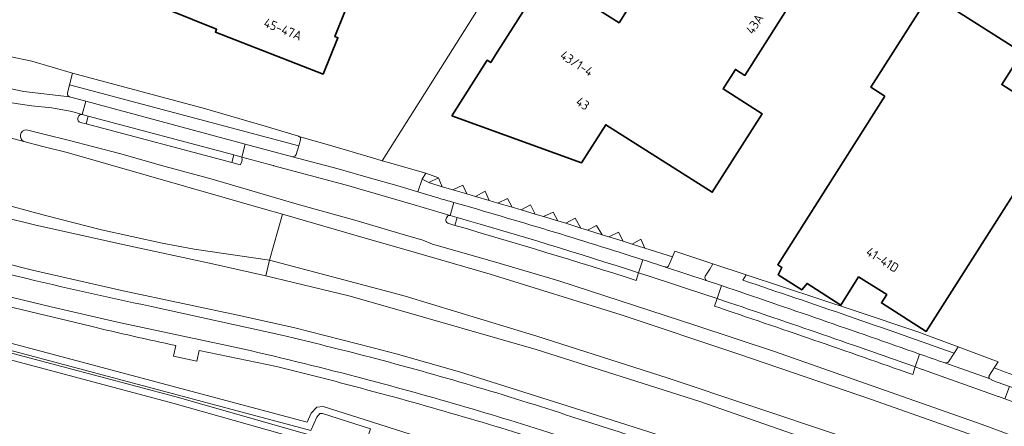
# Model space of a CAD drawing. Extents: x 150256 to 156914, y 461459 to 469481.
# Tile 72 of 256: x 153553 to 153698, y 463911 to 463971. Entities that reach past the tile are written whole.
import ezdxf
from ezdxf.enums import TextEntityAlignment as Align

# ---------------------------------------------------------------- set-up
doc = ezdxf.new("R2010")
doc.units = 0
doc.header["$LTSCALE"] = 0.75
for name, color, linetype, lineweight in [('B-RO-GR-BEPLANTING_CULTUUR_BODEMBEDEKKER-GV', 251, 'CONTINUOUS', 18), ('B-RO-GR-BEPLANTING_CULTUUR_BOSPLANTSOEN-GV', 251, 'CONTINUOUS', 18), ('B-RO-GR-GROENVOORZIENING-GV', 251, 'CONTINUOUS', 18), ('B-RO-GR-HAAG-GV', 251, 'CONTINUOUS', 13), ('B-RO-IE-TERREINAFSCHEIDING_KUNSTMATIG_HEKWERK-G', 251, 'IE-TERREINAFSCHEIDING-KUNSTMATIG', 18), ('B-RO-OG-BEBOUWING-GV', 6, 'CONTINUOUS', 35), ('B-RO-OG-BEBOUWING-T18', 1, 'CONTINUOUS', 18), ('B-RO-OG-TERREIN_CULTUURSCHEIDING-GV', 251, 'CONTINUOUS', 18), ('B-RO-OG-WATER_GREPPEL-GV', 251, 'CONTINUOUS', 18), ('B-RO-VH-VERHARDING_ASFALT-GV', 251, 'CONTINUOUS', 18), ('B-RO-VH-VERHARDING_BETONSTRAATSTEEN-GV', 251, 'CONTINUOUS', 18), ('B-RO-VH-VERHARDING_TEGEL-GV', 251, 'CONTINUOUS', 18)]:
    doc.layers.add(name, color=color, linetype=linetype, lineweight=lineweight)
doc.styles.add('NLCS-ISO-M200-T18', font='NLCS-ISO.ttf', dxfattribs={"height": 360})
doc.linetypes.add('IE-TERREINAFSCHEIDING-KUNSTMATIG', pattern='A,4,[82,NLCS.SHX,S=0.75,R=90,X=0,Y=0],4,-2', length=10)

msp = doc.modelspace()

# ---------------------------------------------------------------- linework, layer by layer
at = {"layer": 'B-RO-GR-BEPLANTING_CULTUUR_BODEMBEDEKKER-GV'}
for points in [[(153612.422, 463947.234), (153613.382, 463946.733), (153614.815, 463947.426), (153612.934, 463948.112)], [(153615.326, 463946.138), (153615.096, 463946.717), (153614.815, 463947.426), (153613.382, 463946.733), (153613.483, 463946.68), (153614.916, 463946.259)], [(153618.98, 463945.064), (153618.366, 463946.379), (153616.896, 463945.677)], [(153622.249, 463944.102), (153621.64, 463945.461), (153620.221, 463944.699)], [(153625.622, 463943.11), (153624.956, 463944.377), (153623.51, 463943.731)], [(153629.008, 463942.115), (153628.314, 463943.48), (153626.931, 463942.725)], [(153632.323, 463941.135), (153631.63, 463942.396), (153630.236, 463941.754)], [(153635.733, 463940.062), (153634.863, 463941.52), (153633.507, 463940.762)], [(153638.852, 463939.08), (153637.991, 463940.414), (153636.699, 463939.758)], [(153641.926, 463938.112), (153641.265, 463939.455), (153639.831, 463938.772)], [(153645.106, 463937.111), (153644.54, 463938.412), (153643.237, 463937.7)]]:
    msp.add_lwpolyline(points, close=True, dxfattribs=at)
at = {"layer": 'B-RO-GR-BEPLANTING_CULTUUR_BOSPLANTSOEN-GV'}
msp.add_lwpolyline([(153552.777, 463868.928), (153561.008, 463866.667), (153562.921, 463873.179), (153575.589, 463869.711), (153584.256, 463867.4), (153586.986, 463866.672), (153594.075, 463887.336), (153600.889, 463907.2), (153575.787, 463914.328), (153531.507, 463926.108), (153503.241, 463933.699), (153490.391, 463889.593), (153489.284, 463885.904), (153503.736, 463882.125)], close=True, dxfattribs=at)
at = {"layer": 'B-RO-GR-GROENVOORZIENING-GV'}
for points in [[(153594.278, 463953.54), (153594.218, 463953.558), (153589.346, 463955.057), (153580.445, 463957.655), (153561.033, 463962.832), (153560.606, 463961.123)], [(153560.606, 463961.123), (153594.26, 463952.16), (153594.537, 463953.024)], [(153729.945, 463897.954), (153729.5, 463898.116), (153717.997, 463902.491), (153694.668, 463911.151), (153664.17, 463921.888), (153652.61, 463925.715), (153632.482, 463932.278), (153623.012, 463935.089), (153613.906, 463937.676), (153612.493, 463938.256), (153609.944, 463939.012), (153602.494, 463941.22), (153594.055, 463943.576), (153581.562, 463947.241), (153574.652, 463949.096), (153567.958, 463951.01), (153560.411, 463952.989), (153557.207, 463953.766), (153554.263, 463954.48)], [(153553.893, 463952.773), (153556.471, 463952.083), (153560.253, 463951.143), (153589.11, 463942.9), (153591.899, 463942.093), (153604.373, 463938.483), (153609.376, 463937.034), (153622.396, 463933.265), (153641.621, 463927.31), (153658.899, 463921.511), (153678.561, 463914.822), (153703.4, 463906.01), (153712.535, 463902.584), (153729.269, 463896.132), (153735.003, 463893.921), (153749.282, 463888.13), (153762.19, 463882.745), (153774.232, 463877.416)], [(153703.913, 463888.527), (153690.707, 463893.914), (153676.445, 463899.376), (153661.493, 463904.764), (153653.549, 463907.445), (153645.7, 463910.107), (153633.827, 463913.893), (153617.876, 463918.932), (153608.574, 463921.557), (153605.189, 463922.425), (153593.706, 463925.369), (153586.013, 463927.123), (153568.485, 463930.818), (153555.148, 463933.876), (153547.004, 463935.92), (153528.61, 463940.42), (153520.779, 463942.505), (153508.914, 463945.68)], [(153617.556, 463941.618), (153617.222, 463940.454)], [(153821.575, 463847.276), (153819.644, 463848.265), (153808.939, 463853.652), (153798.972, 463858.54), (153782.948, 463866.131), (153768.734, 463872.581), (153753.451, 463879.241), (153737.966, 463885.668), (153726.979, 463890.015), (153725.301, 463890.679), (153714.081, 463894.959), (153673.58, 463909.587), (153648.373, 463918.05), (153629.238, 463924.158), (153609.916, 463930.044), (153607.552, 463930.673), (153589.968, 463935.354), (153589.46, 463933.018)], [(153643.86, 463932.362), (153644.204, 463933.473)], [(153589.46, 463933.018), (153601.633, 463930.086), (153606.949, 463928.565), (153629.126, 463922.222), (153653.17, 463914.577), (153672.951, 463907.652), (153681.984, 463904.402), (153690.717, 463901.038), (153710.147, 463893.146), (153719.556, 463889.061), (153725.602, 463886.331), (153731.849, 463883.51), (153736.248, 463881.738), (153765.174, 463870.562), (153772.269, 463867.7), (153780.646, 463864.137), (153798.259, 463856.205), (153809.427, 463850.869), (153813.942, 463848.665)], [(153690.534, 463921.657), (153691.118, 463922.595), (153685.229, 463924.788), (153676.023, 463927.902), (153659.994, 463933.197), (153659.51, 463932.392)], [(153655.741, 463929.683), (153655.363, 463928.566)], [(153572.648, 463928.515), (153591.807, 463924.285)], [(153684.485, 463918.521), (153684.822, 463919.661)]]:
    msp.add_lwpolyline(points, dxfattribs=at)
for points in [[(153563.049, 463955.388), (153584.45, 463949.671), (153584.734, 463950.805), (153563.319, 463956.499)], [(153515.374, 463931.476), (153515.337, 463931.326), (153501.998, 463934.615), (153498.281, 463919.366), (153494.783, 463906.911), (153489.648, 463889.816), (153490.391, 463889.593), (153503.241, 463933.699), (153531.507, 463926.108), (153575.787, 463914.328), (153600.889, 463907.2), (153601.16, 463908.162), (153594.751, 463909.97), (153576.052, 463915.292), (153531.765, 463927.074)]]:
    msp.add_lwpolyline(points, close=True, dxfattribs=at)
for points in [[(153554.263, 463954.48, 0.7942648), (153553.893, 463952.773)], [(153594.537, 463953.024, 0.3903987), (153594.278, 463953.54)], [(153644.204, 463933.473, 0.0077756), (153617.556, 463941.618)], [(153617.222, 463940.454, -0.0054772), (153643.86, 463932.362)], [(153551.519, 463933.324, 0.0087649), (153572.648, 463928.515)], [(153659.51, 463932.392, -0.0045041), (153690.534, 463921.657)], [(153684.822, 463919.661, 0.00365), (153655.741, 463929.683)], [(153655.363, 463928.566, -0.0031313), (153684.485, 463918.521)], [(153591.807, 463924.285, -0.0065592), (153604.797, 463921.056)], [(153604.797, 463921.056, -0.0151781), (153634.386, 463912.317)], [(153634.386, 463912.317, -0.0129287), (153678.404, 463897.024)]]:
    msp.add_lwpolyline(points, format="xyb", dxfattribs=at)
at = {"layer": 'B-RO-GR-HAAG-GV'}
for points in [[(153594.278, 463953.54), (153594.218, 463953.558), (153589.346, 463955.057), (153580.445, 463957.655), (153561.033, 463962.832), (153560.606, 463961.123), (153594.26, 463952.16)], [(153609.944, 463939.012), (153602.494, 463941.22), (153594.055, 463943.576), (153581.562, 463947.241), (153574.652, 463949.096), (153567.958, 463951.01), (153560.411, 463952.989), (153557.207, 463953.766), (153554.263, 463954.48)], [(153553.893, 463952.773), (153556.471, 463952.083), (153560.253, 463951.143), (153589.11, 463942.9), (153591.899, 463942.093), (153604.373, 463938.483), (153609.376, 463937.034), (153622.396, 463933.265), (153641.621, 463927.31), (153658.899, 463921.511), (153678.561, 463914.822), (153703.4, 463906.01), (153712.535, 463902.584), (153729.269, 463896.132), (153735.003, 463893.921), (153749.282, 463888.13), (153762.19, 463882.745), (153774.232, 463877.416)], [(153594.26, 463952.16), (153594.537, 463953.024)], [(153703.913, 463888.527), (153690.707, 463893.914), (153676.445, 463899.376), (153661.493, 463904.764), (153653.549, 463907.445), (153645.7, 463910.107), (153633.827, 463913.893), (153617.876, 463918.932), (153608.574, 463921.557), (153605.189, 463922.425), (153593.706, 463925.369), (153586.013, 463927.123), (153568.485, 463930.818), (153555.148, 463933.876), (153547.004, 463935.92), (153528.61, 463940.42), (153520.779, 463942.505), (153508.914, 463945.68)], [(153617.556, 463941.618), (153617.222, 463940.454)], [(153806.99, 463869.166), (153801.597, 463871.135), (153787.553, 463876.325), (153782.606, 463878.339), (153774.765, 463881.219), (153757.947, 463887.544), (153749.74, 463890.565), (153740.276, 463894.187), (153729.945, 463897.954), (153729.5, 463898.116), (153717.997, 463902.491), (153694.668, 463911.151), (153664.17, 463921.888), (153652.61, 463925.715), (153632.482, 463932.278), (153623.012, 463935.089), (153613.906, 463937.676), (153612.493, 463938.256), (153609.944, 463939.012)], [(153821.575, 463847.276), (153819.644, 463848.265), (153808.939, 463853.652), (153798.972, 463858.54), (153782.948, 463866.131), (153768.734, 463872.581), (153753.451, 463879.241), (153737.966, 463885.668), (153726.979, 463890.015), (153725.301, 463890.679), (153714.081, 463894.959), (153673.58, 463909.587), (153648.373, 463918.05), (153629.238, 463924.158), (153609.916, 463930.044), (153607.552, 463930.673), (153589.968, 463935.354), (153589.46, 463933.018)], [(153643.86, 463932.362), (153644.204, 463933.473)], [(153589.46, 463933.018), (153601.633, 463930.086), (153606.949, 463928.565), (153629.126, 463922.222), (153653.17, 463914.577), (153672.951, 463907.652), (153681.984, 463904.402), (153690.717, 463901.038), (153710.147, 463893.146), (153719.556, 463889.061), (153725.602, 463886.331), (153731.849, 463883.51), (153736.248, 463881.738), (153765.174, 463870.562), (153772.269, 463867.7), (153780.646, 463864.137), (153798.259, 463856.205), (153809.427, 463850.869), (153813.942, 463848.665)], [(153690.534, 463921.657), (153691.118, 463922.595), (153685.229, 463924.788), (153676.023, 463927.902), (153659.994, 463933.197), (153659.51, 463932.392)], [(153655.741, 463929.683), (153655.363, 463928.566)], [(153572.648, 463928.515), (153591.807, 463924.285)], [(153684.485, 463918.521), (153684.822, 463919.661)]]:
    msp.add_lwpolyline(points, dxfattribs=at)
for points in [[(153563.049, 463955.388), (153584.45, 463949.671), (153584.734, 463950.805), (153563.319, 463956.499)], [(153501.998, 463934.615), (153498.281, 463919.366), (153494.783, 463906.911), (153489.648, 463889.816), (153490.391, 463889.593), (153503.241, 463933.699), (153531.507, 463926.108), (153575.787, 463914.328), (153600.889, 463907.2), (153601.16, 463908.162), (153594.751, 463909.97), (153576.052, 463915.292), (153531.765, 463927.074), (153515.374, 463931.476), (153515.337, 463931.326)]]:
    msp.add_lwpolyline(points, close=True, dxfattribs=at)
for points in [[(153554.263, 463954.48, 0.7942648), (153553.893, 463952.773)], [(153594.537, 463953.024, 0.3903987), (153594.278, 463953.54)], [(153644.204, 463933.473, 0.0077756), (153617.556, 463941.618)], [(153617.222, 463940.454, -0.0054772), (153643.86, 463932.362)], [(153551.519, 463933.324, 0.0087649), (153572.648, 463928.515)], [(153659.51, 463932.392, -0.0045041), (153690.534, 463921.657)], [(153684.822, 463919.661, 0.00365), (153655.741, 463929.683)], [(153655.363, 463928.566, -0.0031313), (153684.485, 463918.521)], [(153591.807, 463924.285, -0.0065592), (153604.797, 463921.056)], [(153604.797, 463921.056, -0.0151781), (153634.386, 463912.317)], [(153634.386, 463912.317, -0.0129287), (153678.404, 463897.024)]]:
    msp.add_lwpolyline(points, format="xyb", dxfattribs=at)
at = {"layer": 'B-RO-IE-TERREINAFSCHEIDING_KUNSTMATIG_HEKWERK-G'}
msp.add_lwpolyline([(153638.087, 464000), (153606.538, 463949.945)], dxfattribs=at)
at = {"layer": 'B-RO-OG-BEBOUWING-GV'}
for points in [[(153616.773, 463956.574), (153635.83, 463949.665), (153639.366, 463955.238), (153655.012, 463945.309), (153662.34, 463956.864), (153656.601, 463960.504), (153658.421, 463963.375), (153659.814, 463962.493), (153686.231, 464004.197), (153690.002, 464001.802), (153693.755, 464007.715), (153666.886, 464024.78), (153643.917, 463988.579), (153647.692, 463986.188), (153640.469, 463974.78), (153643.132, 463973.097), (153641.329, 463970.239), (153630.509, 463977.064), (153623.192, 463965.502), (153622.477, 463964.372), (153621.928, 463964.72)], [(153680.373, 463959.464), (153664.641, 463934.667), (153665.217, 463934.277), (153664.696, 463933.179), (153668.169, 463930.958), (153668.945, 463931.92), (153673.91, 463928.738), (153676.506, 463932.876), (153680.643, 463930.286), (153679.867, 463929.049), (153686.425, 463924.868), (153706.093, 463955.7), (153697.535, 463961.156), (153700.548, 463965.882), (153687.028, 463974.494), (153678.297, 463960.783)]]:
    msp.add_lwpolyline(points, close=True, dxfattribs=at)
msp.add_lwpolyline([(153561.527, 463977.68), (153582.21, 463969.283), (153582.026, 463968.863), (153597.854, 463962.682), (153600.021, 463968.042), (153599.551, 463968.236), (153612.353, 464000)], dxfattribs=at)
at = {"layer": 'B-RO-OG-TERREIN_CULTUURSCHEIDING-GV'}
for points in [[(153563.712, 463925.62), (153529.719, 463933.771)], [(153531.765, 463927.074), (153576.052, 463915.292), (153594.751, 463909.97), (153601.16, 463908.162), (153600.889, 463907.2), (153603.377, 463906.339), (153604.814, 463910.559), (153597.759, 463912.805), (153597.386, 463912.776), (153596.937, 463912.275), (153596.063, 463910.307), (153515.465, 463931.809)], [(153515.723, 463932.775), (153595.495, 463911.493), (153596.087, 463912.825), (153596.908, 463913.74), (153597.871, 463913.817), (153605.127, 463911.508), (153628.458, 463904.057), (153655.325, 463895.269), (153674.088, 463888.869), (153682.625, 463886.205)], [(153591.006, 463919.697), (153579.633, 463922.075), (153579.306, 463920.508), (153575.877, 463921.225), (153576.217, 463922.789)]]:
    msp.add_lwpolyline(points, dxfattribs=at)
for points in [[(153576.217, 463922.789, -0.0075496), (153563.712, 463925.62)], [(153603.492, 463916.496, 0.0056054), (153591.006, 463919.697)], [(153633.227, 463907.786, 0.011979), (153603.492, 463916.496)]]:
    msp.add_lwpolyline(points, format="xyb", dxfattribs=at)
at = {"layer": 'B-RO-OG-WATER_GREPPEL-GV'}
msp.add_lwpolyline([(153682.625, 463886.205), (153674.088, 463888.869), (153655.325, 463895.269), (153628.458, 463904.057), (153605.127, 463911.508), (153597.871, 463913.817), (153596.908, 463913.74), (153596.087, 463912.825), (153595.495, 463911.493), (153515.723, 463932.775), (153515.594, 463932.292), (153515.465, 463931.809), (153596.063, 463910.307), (153596.937, 463912.275), (153597.386, 463912.776), (153597.759, 463912.805), (153604.814, 463910.559)], dxfattribs=at)
at = {"layer": 'B-RO-VH-VERHARDING_ASFALT-GV'}
msp.add_lwpolyline([(153512.662, 463963.749), (153509.415, 463964.606), (153507.126, 463955.043), (153508.512, 463954.78), (153511.848, 463953.993), (153511.922, 463953.976), (153514.963, 463953.141), (153529.753, 463949.126), (153541.856, 463946.005), (153557.077, 463941.92), (153565.309, 463939.808), (153574.226, 463937.815), (153578.89, 463936.957), (153589.968, 463935.354), (153591.899, 463942.093), (153589.11, 463942.9), (153560.253, 463951.143), (153556.471, 463952.083), (153553.893, 463952.773), (153536.898, 463957.32), (153531.88, 463958.705), (153514.405, 463963.27), (153512.788, 463963.716)], close=True, dxfattribs=at)
for points in [[(153710.147, 463893.146), (153690.717, 463901.038), (153681.984, 463904.402), (153672.951, 463907.652), (153653.17, 463914.577), (153629.126, 463922.222), (153606.949, 463928.565), (153601.633, 463930.086), (153589.46, 463933.018), (153581.621, 463934.801), (153568.442, 463937.624), (153555.429, 463940.517), (153541.945, 463943.857)], [(153703.4, 463906.01), (153678.561, 463914.822), (153658.899, 463921.511), (153641.621, 463927.31), (153622.396, 463933.265), (153609.376, 463937.034), (153604.373, 463938.483), (153591.899, 463942.093), (153589.968, 463935.354), (153607.552, 463930.673), (153609.916, 463930.044), (153629.238, 463924.158), (153648.373, 463918.05), (153673.58, 463909.587), (153714.081, 463894.959)], [(153586.243, 463922.243), (153567.652, 463926.234), (153557.894, 463928.479), (153525.849, 463936.203), (153520.95, 463937.277)], [(153547.004, 463935.92), (153555.148, 463933.876), (153568.485, 463930.818), (153586.013, 463927.123), (153593.706, 463925.369), (153605.189, 463922.425), (153608.574, 463921.557), (153617.876, 463918.932), (153633.827, 463913.893), (153645.7, 463910.107), (153653.549, 463907.445), (153661.493, 463904.764), (153676.445, 463899.376), (153690.707, 463893.914), (153703.913, 463888.527)], [(153529.719, 463933.771), (153563.712, 463925.62)], [(153576.217, 463922.789), (153575.877, 463921.225), (153579.306, 463920.508), (153579.633, 463922.075), (153591.006, 463919.697)]]:
    msp.add_lwpolyline(points, dxfattribs=at)
for points in [[(153563.712, 463925.62, 0.0075496), (153576.217, 463922.789)], [(153603.89, 463917.887, 0.0079392), (153586.243, 463922.243)], [(153591.006, 463919.697, -0.0056054), (153603.492, 463916.496)], [(153633.603, 463909.177, 0.0136019), (153603.89, 463917.887)], [(153603.492, 463916.496, -0.011979), (153633.227, 463907.786)]]:
    msp.add_lwpolyline(points, format="xyb", dxfattribs=at)
at = {"layer": 'B-RO-VH-VERHARDING_BETONSTRAATSTEEN-GV'}
for points in [[(153548.456, 463965.973), (153548.092, 463964.37), (153547.812, 463963.461), (153547.667, 463963.118), (153547.664, 463963.112), (153547.435, 463962.571), (153546.849, 463961.6), (153553.909, 463960.147), (153560.58, 463959.343)], [(153560.291, 463959.876), (153560.606, 463961.123), (153561.033, 463962.832), (153555.05, 463964.586), (153548.456, 463965.973)], [(153562.477, 463956.738), (153560.922, 463957.182), (153557.989, 463957.747), (153555.011, 463958.036), (153550.135, 463958.769), (153545.335, 463959.902), (153545.275, 463959.847), (153544.427, 463959.15), (153543.256, 463958.363), (153542.367, 463957.979), (153541.389, 463957.662), (153539.737, 463957.274), (153538.397, 463957.18), (153536.898, 463957.32), (153553.893, 463952.773)], [(153563.049, 463955.388), (153563.319, 463956.499), (153562.477, 463956.738)], [(153561.863, 463956.373), (153561.824, 463956.206)], [(153561.824, 463956.206), (153561.863, 463956.373)], [(153562.205, 463955.576), (153563.049, 463955.388)], [(153616.513, 463941.907), (153611.215, 463943.449), (153601.264, 463946.347), (153590.61, 463949.218), (153590.579, 463949.234), (153590.548, 463949.247), (153590.515, 463949.259), (153589.567, 463949.52), (153585.906, 463950.493), (153585.971, 463950.102), (153585.962, 463950.013), (153585.873, 463949.706), (153585.65, 463949.351), (153584.45, 463949.671), (153563.049, 463955.388), (153562.205, 463955.576)], [(153589.968, 463935.354), (153578.89, 463936.957), (153574.226, 463937.815), (153565.309, 463939.808), (153557.077, 463941.92), (153541.856, 463946.005), (153529.753, 463949.126), (153514.963, 463953.141), (153511.922, 463953.976), (153511.848, 463953.993)], [(153554.263, 463954.48), (153557.207, 463953.766), (153560.411, 463952.989), (153567.958, 463951.01), (153574.652, 463949.096), (153581.562, 463947.241), (153594.055, 463943.576), (153602.494, 463941.22), (153609.944, 463939.012), (153612.493, 463938.256), (153613.906, 463937.676), (153623.012, 463935.089), (153632.482, 463932.278), (153652.61, 463925.715), (153664.17, 463921.888), (153694.668, 463911.151), (153717.997, 463902.491)], [(153593.376, 463950.538), (153600.055, 463948.769), (153604.796, 463947.413), (153604.831, 463947.397), (153608.664, 463946.289), (153611.766, 463945.365), (153612.422, 463947.234), (153612.934, 463948.112), (153607.588, 463949.644), (153606.538, 463949.945), (153605.096, 463950.358), (153598.807, 463952.227), (153594.278, 463953.54)], [(153511.269, 463952.074), (153511.381, 463952.037), (153514.321, 463951.198), (153530.615, 463946.776), (153541.945, 463943.857), (153555.429, 463940.517), (153568.442, 463937.624), (153581.621, 463934.801), (153589.46, 463933.018), (153589.968, 463935.354)], [(153594.537, 463953.024), (153594.26, 463952.16), (153593.913, 463950.856)], [(153615.981, 463941.574), (153615.883, 463941.333)], [(153615.883, 463941.333), (153615.981, 463941.574)], [(153616.171, 463940.776), (153617.222, 463940.454)], [(153617.222, 463940.454), (153616.171, 463940.776)], [(153617.222, 463940.454), (153617.556, 463941.618), (153616.513, 463941.907)], [(153653.991, 463932.963), (153654.635, 463934.023), (153655.11, 463934.811), (153649.535, 463936.648), (153649.17, 463935.832), (153648.648, 463934.616)], [(153654.642, 463930.056), (153645.305, 463933.128), (153645.29, 463933.134), (153645.262, 463933.146), (153644.204, 463933.473), (153643.86, 463932.362)], [(153648.132, 463934.329), (153654.137, 463932.363)], [(153655.363, 463928.566), (153655.741, 463929.683), (153654.684, 463930.045), (153654.642, 463930.056)], [(153696.995, 463920.406), (153691.118, 463922.595), (153690.534, 463921.657), (153689.72, 463920.378)], [(153689.202, 463920.229), (153695.674, 463917.924), (153695.705, 463917.913), (153695.688, 463917.963), (153695.675, 463918.015), (153695.666, 463918.068), (153695.662, 463918.121), (153695.663, 463918.175), (153695.669, 463918.228), (153695.679, 463918.28), (153695.694, 463918.331), (153695.713, 463918.381), (153695.737, 463918.429), (153696.441, 463919.49), (153696.45, 463919.503), (153696.995, 463920.406)], [(153706.312, 463911.891), (153698.013, 463914.945), (153697.069, 463915.283), (153697.011, 463915.298), (153697.001, 463915.301), (153685.892, 463919.272), (153685.882, 463919.276), (153685.863, 463919.283), (153684.822, 463919.661), (153684.485, 463918.521)]]:
    msp.add_lwpolyline(points, dxfattribs=at)
for points in [[(153560.58, 463959.343, -0.388967), (153560.291, 463959.876)], [(153562.477, 463956.738, 0.4093602), (153561.863, 463956.373)], [(153561.863, 463956.373, -0.4093602), (153562.477, 463956.738)], [(153561.824, 463956.206, 0.4143962), (153562.205, 463955.576)], [(153562.205, 463955.576, -0.4143962), (153561.824, 463956.206)], [(153553.893, 463952.773, -0.7942648), (153554.263, 463954.48)], [(153594.278, 463953.54, -0.3903987), (153594.537, 463953.024)], [(153593.913, 463950.856, -0.2234135), (153593.376, 463950.538)], [(153615.883, 463941.333, 0.3773263), (153616.171, 463940.776)], [(153616.171, 463940.776, -0.3773263), (153615.883, 463941.333)], [(153616.513, 463941.907, 0.3506161), (153615.981, 463941.574)], [(153615.981, 463941.574, -0.3506161), (153616.513, 463941.907)], [(153643.86, 463932.362, 0.0054772), (153617.222, 463940.454)], [(153648.648, 463934.616, -0.4002304), (153648.132, 463934.329)], [(153654.137, 463932.363, -0.3534917), (153653.991, 463932.963)], [(153684.485, 463918.521, 0.0031313), (153655.363, 463928.566)], [(153689.72, 463920.378, -0.2331783), (153689.202, 463920.229)]]:
    msp.add_lwpolyline(points, format="xyb", dxfattribs=at)
msp.add_lwpolyline([(153584.45, 463949.671), (153585.65, 463949.351), (153585.873, 463949.706), (153585.962, 463950.013), (153585.971, 463950.102), (153585.906, 463950.493), (153584.734, 463950.805)], close=True, dxfattribs=at)
at = {"layer": 'B-RO-VH-VERHARDING_TEGEL-GV'}
for points in [[(153545.335, 463959.902), (153550.135, 463958.769), (153555.011, 463958.036), (153557.989, 463957.747), (153560.922, 463957.182), (153562.477, 463956.738), (153563.002, 463958.692), (153560.58, 463959.343), (153553.909, 463960.147), (153546.849, 463961.6), (153546.826, 463961.578)], [(153563.319, 463956.499), (153584.734, 463950.805), (153585.906, 463950.493), (153586.418, 463952.397), (153563.002, 463958.692), (153562.477, 463956.738)], [(153695.705, 463917.913), (153696.043, 463917.793), (153696.002, 463917.733), (153696.854, 463917.419), (153698.67, 463916.763), (153701.309, 463915.81), (153702.384, 463917.285), (153697.575, 463919.066), (153697.061, 463919.256), (153696.441, 463919.49), (153695.737, 463918.429), (153695.713, 463918.381), (153695.694, 463918.331), (153695.679, 463918.28), (153695.669, 463918.228), (153695.663, 463918.175), (153695.662, 463918.121), (153695.666, 463918.068), (153695.675, 463918.015), (153695.688, 463917.963)]]:
    msp.add_lwpolyline(points, close=True, dxfattribs=at)
for points in [[(153594.26, 463952.16), (153560.606, 463961.123), (153560.291, 463959.876)], [(153560.58, 463959.343), (153563.002, 463958.692), (153586.418, 463952.397), (153593.342, 463950.536), (153593.376, 463950.538)], [(153614.728, 463944.488), (153614.683, 463944.515), (153611.766, 463945.365), (153608.664, 463946.289), (153604.831, 463947.397), (153604.796, 463947.413), (153600.055, 463948.769), (153593.376, 463950.538), (153593.342, 463950.536), (153586.418, 463952.397), (153585.906, 463950.493), (153589.567, 463949.52), (153590.515, 463949.259), (153590.548, 463949.247), (153590.579, 463949.234), (153590.61, 463949.218), (153601.264, 463946.347), (153611.215, 463943.449)], [(153593.913, 463950.856), (153594.26, 463952.16)], [(153648.648, 463934.616), (153649.17, 463935.832), (153645.106, 463937.111), (153643.237, 463937.7), (153641.926, 463938.112), (153639.831, 463938.772), (153638.852, 463939.08), (153636.699, 463939.758), (153635.733, 463940.062), (153633.507, 463940.762), (153632.323, 463941.135), (153630.236, 463941.754), (153629.008, 463942.115), (153626.931, 463942.725), (153625.622, 463943.11), (153623.51, 463943.731), (153622.249, 463944.102), (153620.221, 463944.699), (153618.98, 463945.064), (153616.896, 463945.677), (153615.326, 463946.138), (153614.916, 463946.259), (153613.483, 463946.68), (153613.382, 463946.733), (153612.422, 463947.234), (153611.766, 463945.365), (153614.683, 463944.515), (153614.728, 463944.488)], [(153611.215, 463943.449), (153616.513, 463941.907), (153617.063, 463943.82)], [(153617.063, 463943.82), (153616.513, 463941.907)], [(153616.513, 463941.907), (153617.556, 463941.618)], [(153520.95, 463937.277), (153525.849, 463936.203), (153557.894, 463928.479), (153567.652, 463926.234), (153586.243, 463922.243)], [(153644.818, 463935.395), (153644.204, 463933.473), (153645.262, 463933.146), (153645.29, 463933.134), (153645.305, 463933.128)], [(153644.204, 463933.473), (153644.818, 463935.395)], [(153659.51, 463932.392), (153659.994, 463933.197), (153655.11, 463934.811), (153654.635, 463934.023), (153653.991, 463932.963)], [(153645.305, 463933.128), (153654.642, 463930.056), (153654.684, 463930.045), (153655.741, 463929.683), (153656.393, 463931.594), (153654.137, 463932.363), (153648.132, 463934.329), (153648.103, 463934.338)], [(153648.103, 463934.338), (153648.132, 463934.329)], [(153654.137, 463932.363), (153656.393, 463931.594)], [(153656.393, 463931.594), (153655.741, 463929.683)], [(153591.807, 463924.285), (153572.648, 463928.515)], [(153684.822, 463919.661), (153685.479, 463921.536)], [(153685.479, 463921.536), (153684.822, 463919.661), (153685.863, 463919.283), (153685.882, 463919.276), (153685.892, 463919.272), (153697.001, 463915.301), (153697.011, 463915.298), (153697.069, 463915.283), (153698.013, 463914.945), (153698.67, 463916.763), (153696.854, 463917.419), (153696.002, 463917.733), (153696.043, 463917.793), (153695.705, 463917.913)], [(153695.705, 463917.913), (153695.674, 463917.924), (153689.202, 463920.229)], [(153689.72, 463920.378), (153690.534, 463921.657)]]:
    msp.add_lwpolyline(points, dxfattribs=at)
for points in [[(153560.291, 463959.876, 0.388967), (153560.58, 463959.343)], [(153593.376, 463950.538, 0.2234135), (153593.913, 463950.856)], [(153614.728, 463944.488, -0.000905), (153617.063, 463943.82)], [(153617.063, 463943.82, 0.000905), (153614.728, 463944.488)], [(153617.063, 463943.82, -0.0073657), (153644.818, 463935.395)], [(153644.818, 463935.395, 0.0073657), (153617.063, 463943.82)], [(153617.556, 463941.618, -0.0077756), (153644.204, 463933.473)], [(153644.818, 463935.395, -0.0009163), (153648.103, 463934.338)], [(153648.103, 463934.338, 0.0009163), (153644.818, 463935.395)], [(153572.648, 463928.515, -0.0087649), (153551.519, 463933.324)], [(153648.132, 463934.329, 0.4002304), (153648.648, 463934.616)], [(153653.991, 463932.963, 0.3534917), (153654.137, 463932.363)], [(153690.534, 463921.657, 0.0045041), (153659.51, 463932.392)], [(153685.479, 463921.536, 0.0021555), (153656.393, 463931.594)], [(153656.393, 463931.594, -0.0021555), (153685.479, 463921.536)], [(153655.741, 463929.683, -0.00365), (153684.822, 463919.661)], [(153604.797, 463921.056, 0.0065592), (153591.807, 463924.285)], [(153586.243, 463922.243, -0.0079392), (153603.89, 463917.887)], [(153634.386, 463912.317, 0.0151781), (153604.797, 463921.056)], [(153689.202, 463920.229, 0.0003231), (153685.479, 463921.536)], [(153685.479, 463921.536, -0.0003231), (153689.202, 463920.229)], [(153689.202, 463920.229, 0.2331783), (153689.72, 463920.378)], [(153603.89, 463917.887, -0.0136019), (153633.603, 463909.177)], [(153678.404, 463897.024, 0.0129287), (153634.386, 463912.317)]]:
    msp.add_lwpolyline(points, format="xyb", dxfattribs=at)

# ---------------------------------------------------------------- texts
at = {"layer": 'B-RO-OG-BEBOUWING-T18', "style": 'NLCS-ISO-M200-T18'}
for s, rotation, p in [('45-47A', 338.6, (153591.946, 463969.283)), ('43A', 57.7, (153661.243, 463970.06)), ('43/1-4', 327.7, (153635.119, 463964.268)), ('43', 327.6, (153635.991, 463958.363)), ('41-41D', 327.9, (153680.03, 463935.389))]:
    msp.add_text(s, height=1.35, rotation=rotation, dxfattribs=at).set_placement(p, align=Align.MIDDLE)

doc.saveas('drawing.dxf')
